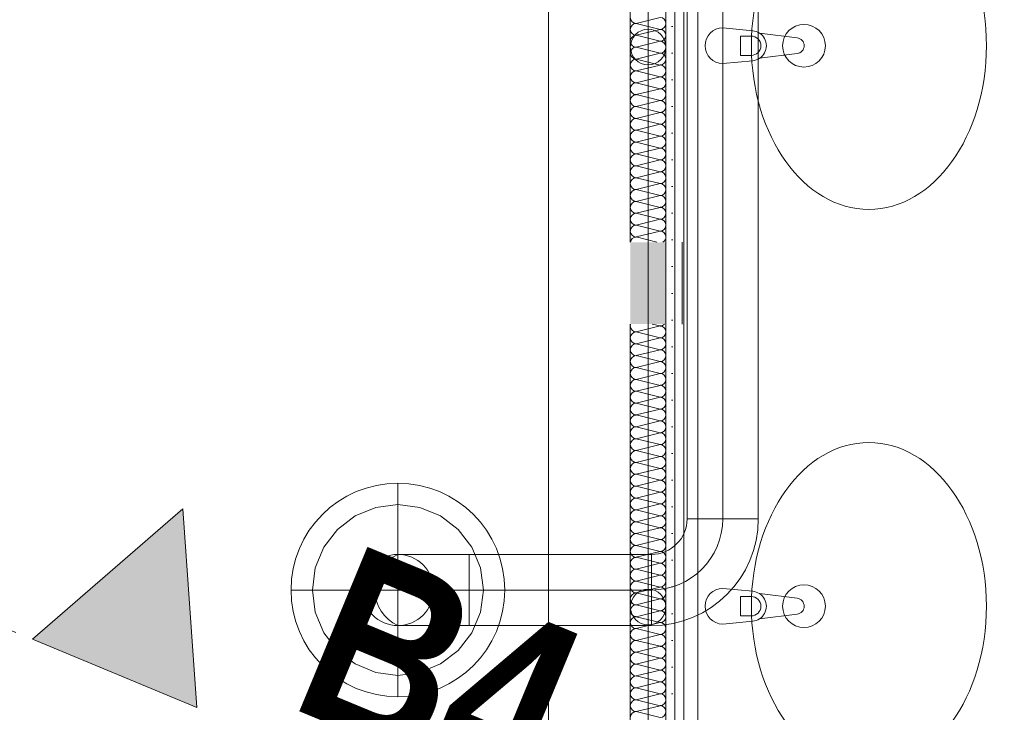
# Model space of a CAD drawing. Header units: metres. Extents: x -89 to 754, y -195 to 69.
# Tile 187 of 256: x 17.309 to 18.692, y 17.974 to 18.947. Entities that reach past the tile are written whole.
import ezdxf

# ---------------------------------------------------------------- set-up
doc = ezdxf.new("R2010")
doc.units = ezdxf.units.M
doc.header["$MEASUREMENT"] = 0
doc.linetypes.add('Schnittlinie', pattern=[0.3, 0.15, -0.075, 0, -0.075])
doc.linetypes.add('STRICHPUNKT2', pattern=[12.7, 6.35, -3.175, 0, -3.175])
for name, color, linetype in [('10 Wand außen', 7, 'Continuous'), ('70 Entwässerung_Schmutzwasser', 7, 'Continuous'), ('70 Lüftung', 7, 'Continuous'), ('80 Raum 50stel', 7, 'Continuous'), ('95 Ausführungsplanung Bemaßung', 7, 'Continuous'), ('98 Schnitt Marker', 7, 'Continuous'), ('Abbruch_10 Wand außen', 7, 'Continuous'), ('Neubau_10 Wand innen', 7, 'Continuous'), ('Neubau_50 Möblierung', 7, 'Continuous'), ('Neubau_95 Ausführungsplanung Bemaßung', 7, 'Continuous')]:
    doc.layers.add(name, color=color, linetype=linetype)
doc.styles.add('ERSTELLTER_STIL_2', font='ARIALN.TTF')
doc.styles.add('ERSTELLTER_STIL_3', font='ARIALN.TTF')
doc.linetypes.add('Abbruch 1', pattern='A,0,[1,995_ARC_230 ERW_GR_EG_2607291.Shx,S=0.001984,R=0,X=0,Y=0],-0.25,0', length=0.25)
doc.dimstyles.new('ERSTELLTER_STIL__4', dxfattribs={"dimtxt": 0.15, "dimasz": 0.095143, "dimexe": 0.18, "dimexo": 0.0625, "dimgap": 0, "dimtad": 1, "dimzin": 0, "dimdsep": 46, "dimtxsty": 'ERSTELLTER_STIL_3', "dimblk": 'ARROWHEAD_6', "dimblk1": 'ARROWHEAD_6', "dimblk2": 'ARROWHEAD_6', "dimcen": 0.09, "dimse1": 1, "dimse2": 1, "dimclrd": 7, "dimclre": 7, "dimclrt": 7, "dimazin": 0, "dimtfac": 1, "dimtdec": 4, "dimtmove": 0, "dimatfit": 3, "dimfxl": 1, "dimtolj": 1, "dimtzin": 0, "dimarcsym": 0})
doc.dimstyles.new('ERSTELLTER_STIL__7', dxfattribs={"dimtxt": 0.125, "dimasz": 0.091787, "dimexe": 0.18, "dimexo": 0.04, "dimgap": 0, "dimtad": 1, "dimtih": 1, "dimtoh": 1, "dimzin": 0, "dimdsep": 46, "dimtxsty": 'ERSTELLTER_STIL_3', "dimblk": 'ARROWHEAD_5', "dimblk1": 'ARROWHEAD_5', "dimblk2": 'ARROWHEAD_5', "dimcen": 0.09, "dimclrd": 7, "dimclre": 7, "dimclrt": 7, "dimazin": 0, "dimtfac": 1, "dimtdec": 4, "dimtmove": 0, "dimatfit": 3, "dimfxl": 1, "dimtolj": 1, "dimtzin": 0, "dimarcsym": 0})
doc.dimstyles.new('ERSTELLTER_STIL__8', dxfattribs={"dimtxt": 0.125, "dimasz": 0.091787, "dimexe": 0.18, "dimexo": 0.04, "dimgap": 0, "dimtad": 1, "dimtih": 1, "dimtoh": 1, "dimzin": 0, "dimdsep": 46, "dimtxsty": 'ERSTELLTER_STIL_3', "dimblk": 'ARROWHEAD_5', "dimblk1": 'ARROWHEAD_5', "dimblk2": 'ARROWHEAD_5', "dimcen": 0.09, "dimclrd": 7, "dimclre": 7, "dimclrt": 7, "dimazin": 0, "dimtfac": 1, "dimtdec": 4, "dimtmove": 2, "dimatfit": 3, "dimfxl": 1, "dimtolj": 1, "dimtzin": 0, "dimarcsym": 0})
pattern_1 = [(0, (0, 0), (0, 0.0375), [0, -0.0375])]

# ---------------------------------------------------------------- blocks, each defined once
blk = doc.blocks.new('Mehrfach Waschbecken 27[38]_1', base_point=(18.2415, 18.5167))
at = {"layer": 'Neubau_50 Möblierung', "color": 254, "linetype": 'Continuous', "lineweight": 18, "true_color": 0xdfdfdf}
for p, q in [((18.2415, 16.9419), (18.2415, 20.0915)), ((18.2615, 16.9419), (18.2615, 20.0915)), ((18.3213, 18.924), (18.3362, 18.924)), ((18.3213, 18.8968), (18.3213, 18.924)), ((18.3362, 18.8968), (18.3213, 18.8968)), ((18.3213, 18.1366), (18.3362, 18.1366)), ((18.3213, 18.1094), (18.3213, 18.1366)), ((18.3362, 18.1094), (18.3213, 18.1094))]:
    blk.add_line(p, q, dxfattribs=at)
at = {"layer": 'Neubau_50 Möblierung', "color": 254, "linetype": 'Continuous', "lineweight": 18, "true_color": 0xdfdfdf, "flags": 128}
for points in [[(18.2964, 18.8854), (18.3383, 18.8894, 0.12102), (18.3478, 18.8927), (18.4008, 18.8993, 0.882566), (18.4008, 18.9215), (18.3478, 18.9281, 0.12102), (18.3383, 18.9314), (18.2964, 18.9354, 1)], [(18.2964, 18.098), (18.3383, 18.102, 0.12102), (18.3478, 18.1053), (18.4008, 18.1119, 0.882566), (18.4008, 18.1341), (18.3478, 18.1407, 0.12102), (18.3383, 18.144), (18.2964, 18.148, 1)]]:
    blk.add_lwpolyline(points, format="xyb", close=True, dxfattribs=at)
at = {"layer": 'Neubau_50 Möblierung', "color": 254, "linetype": 'Continuous', "lineweight": 18, "true_color": 0xdfdfdf}
for centre in [(18.4103, 18.9104), (18.4103, 18.123)]:
    blk.add_circle(centre, 0.03, dxfattribs=at)
for centre, radius, start, end in [((18.3362, 18.9104), 0.0136, 270, 90), ((18.3364, 18.9104), 0.0211, 302.771, 57.229), ((18.3362, 18.123), 0.0136, 270, 90), ((18.3364, 18.123), 0.0211, 302.771, 57.229)]:
    blk.add_arc(centre, radius, start, end, dxfattribs=at)
for centre in [(18.5014, 18.9104), (18.5014, 18.123)]:
    blk.add_ellipse(centre, major_axis=(0, 0.23), ratio=0.717391, dxfattribs=at)
blk = doc.blocks.new('*X461')
at = {"layer": 'Neubau_10 Wand innen', "color": 8, "linetype": 'Continuous', "lineweight": 9}
for p, q in [((18.2082, 18.5167), (18.1748, 18.5083)), ((18.2082, 18.5167), (18.1971, 18.5194)), ((18.2082, 18.5), (18.1748, 18.5083)), ((18.2082, 18.5), (18.1748, 18.4917)), ((18.2082, 18.4833), (18.1748, 18.4917)), ((18.2082, 18.4833), (18.1748, 18.475)), ((18.2082, 18.4667), (18.1748, 18.475)), ((18.2082, 18.4667), (18.1748, 18.4583)), ((18.2082, 18.45), (18.1748, 18.4583)), ((18.2082, 18.45), (18.1748, 18.4417)), ((18.2082, 18.4333), (18.1748, 18.4417)), ((18.2082, 18.4333), (18.1748, 18.425)), ((18.2082, 18.4167), (18.1748, 18.425)), ((18.2082, 18.4167), (18.1748, 18.4083)), ((18.2082, 18.4), (18.1748, 18.4083)), ((18.2082, 18.4), (18.1748, 18.3917)), ((18.2082, 18.3833), (18.1748, 18.3917)), ((18.2082, 18.3833), (18.1748, 18.375)), ((18.2082, 18.3667), (18.1748, 18.375)), ((18.2082, 18.3667), (18.1748, 18.3583)), ((18.2082, 18.35), (18.1748, 18.3583)), ((18.2082, 18.35), (18.1748, 18.3417)), ((18.2082, 18.3333), (18.1748, 18.3417)), ((18.2082, 18.3333), (18.1748, 18.325)), ((18.2082, 18.3167), (18.1748, 18.325)), ((18.2082, 18.3167), (18.1748, 18.3083)), ((18.2082, 18.3), (18.1748, 18.3083)), ((18.2082, 18.3), (18.1748, 18.2917)), ((18.2082, 18.2833), (18.1748, 18.2917)), ((18.2082, 18.2833), (18.1748, 18.275)), ((18.2082, 18.2667), (18.1748, 18.275)), ((18.2082, 18.2667), (18.1748, 18.2583)), ((18.2082, 18.25), (18.1748, 18.2583)), ((18.2082, 18.25), (18.1748, 18.2417)), ((18.2082, 18.2333), (18.1748, 18.2417)), ((18.2082, 18.2333), (18.1748, 18.225)), ((18.2082, 18.2167), (18.1748, 18.225)), ((18.2082, 18.2167), (18.1748, 18.2083)), ((18.2082, 18.2), (18.1748, 18.2083)), ((18.2082, 18.2), (18.1748, 18.1917)), ((18.2082, 18.1833), (18.1748, 18.1917)), ((18.2082, 18.1833), (18.1748, 18.175)), ((18.2082, 18.1667), (18.1748, 18.175)), ((18.2082, 18.1667), (18.1748, 18.1583)), ((18.2082, 18.15), (18.1748, 18.1583)), ((18.2082, 18.15), (18.1748, 18.1417)), ((18.2082, 18.1333), (18.1748, 18.1417)), ((18.2082, 18.1333), (18.1748, 18.125)), ((18.2082, 18.1167), (18.1748, 18.125)), ((18.2082, 18.1167), (18.1748, 18.1083)), ((18.2082, 18.1), (18.1748, 18.1083)), ((18.2082, 18.1), (18.1748, 18.0917)), ((18.2082, 18.0833), (18.1748, 18.0917)), ((18.2082, 18.0833), (18.1748, 18.075)), ((18.2082, 18.0667), (18.1748, 18.075)), ((18.2082, 18.0667), (18.1748, 18.0583)), ((18.2082, 18.05), (18.1748, 18.0583)), ((18.2082, 18.05), (18.1748, 18.0417)), ((18.2082, 18.0333), (18.1748, 18.0417)), ((18.2082, 18.0333), (18.1748, 18.025)), ((18.2082, 18.0167), (18.1748, 18.025)), ((18.2082, 18.0167), (18.1748, 18.0083)), ((18.2082, 18), (18.1748, 18.0083)), ((18.2082, 18), (18.1748, 17.9917)), ((18.2082, 17.9833), (18.1748, 17.9917)), ((18.2082, 17.9833), (18.1748, 17.975)), ((18.2082, 17.9667), (18.1748, 17.975))]:
    blk.add_line(p, q, dxfattribs=at)
for centre, start, end in [((18.1748, 18.5167), 160.6954, 180), ((18.1748, 18.5167), 180, 270), ((18.2082, 18.525), 270, 317.9785), ((18.2082, 18.5083), 0, 90), ((18.1748, 18.5), 90, 180), ((18.1748, 18.5), 180, 270), ((18.2082, 18.5083), 270, 0), ((18.2082, 18.4917), 0, 90), ((18.1748, 18.4833), 90, 180), ((18.1748, 18.4833), 180, 270), ((18.2082, 18.4917), 270, 0), ((18.2082, 18.475), 0, 90), ((18.1748, 18.4667), 90, 180), ((18.2082, 18.475), 270, 0), ((18.1748, 18.4667), 180, 270), ((18.1748, 18.45), 90, 180), ((18.2082, 18.4583), 0, 90), ((18.2082, 18.4583), 270, 0), ((18.1748, 18.45), 180, 270), ((18.1748, 18.4333), 90, 180), ((18.2082, 18.4417), 0, 90), ((18.2082, 18.4417), 270, 0), ((18.1748, 18.4333), 180, 270), ((18.2082, 18.425), 0, 90), ((18.1748, 18.4167), 90, 180), ((18.1748, 18.4167), 180, 270), ((18.2082, 18.425), 270, 0), ((18.2082, 18.4083), 0, 90), ((18.1748, 18.4), 90, 180), ((18.1748, 18.4), 180, 270), ((18.2082, 18.4083), 270, 0), ((18.2082, 18.3917), 0, 90), ((18.1748, 18.3833), 90, 180), ((18.2082, 18.3917), 270, 0), ((18.1748, 18.3833), 180, 270), ((18.1748, 18.3667), 90, 180), ((18.2082, 18.375), 0, 90), ((18.2082, 18.375), 270, 0), ((18.1748, 18.3667), 180, 270), ((18.1748, 18.35), 90, 180), ((18.2082, 18.3583), 0, 90), ((18.2082, 18.3583), 270, 0), ((18.1748, 18.35), 180, 270), ((18.2082, 18.3417), 0, 90), ((18.1748, 18.3333), 90, 180), ((18.1748, 18.3333), 180, 270), ((18.2082, 18.3417), 270, 0), ((18.2082, 18.325), 0, 90), ((18.1748, 18.3167), 90, 180), ((18.1748, 18.3167), 180, 270), ((18.2082, 18.325), 270, 0), ((18.2082, 18.3083), 0, 90), ((18.1748, 18.3), 90, 180), ((18.2082, 18.3083), 270, 0), ((18.1748, 18.3), 180, 270), ((18.1748, 18.2833), 90, 180), ((18.2082, 18.2917), 0, 90), ((18.2082, 18.2917), 270, 0), ((18.1748, 18.2833), 180, 270), ((18.1748, 18.2667), 90, 180), ((18.2082, 18.275), 0, 90), ((18.2082, 18.275), 270, 0), ((18.1748, 18.2667), 180, 270), ((18.2082, 18.2583), 0, 90), ((18.1748, 18.25), 90, 180), ((18.1748, 18.25), 180, 270), ((18.2082, 18.2583), 270, 0), ((18.2082, 18.2417), 0, 90), ((18.1748, 18.2333), 90, 180), ((18.1748, 18.2333), 180, 270), ((18.2082, 18.2417), 270, 0), ((18.2082, 18.225), 0, 90), ((18.1748, 18.2167), 90, 180), ((18.2082, 18.225), 270, 0), ((18.1748, 18.2167), 180, 270), ((18.1748, 18.2), 90, 180), ((18.2082, 18.2083), 0, 90), ((18.2082, 18.2083), 270, 0), ((18.1748, 18.2), 180, 270), ((18.1748, 18.1833), 90, 180), ((18.2082, 18.1917), 0, 90), ((18.2082, 18.1917), 270, 0), ((18.1748, 18.1833), 180, 270), ((18.2082, 18.175), 0, 90), ((18.1748, 18.1667), 90, 180), ((18.1748, 18.1667), 180, 270), ((18.2082, 18.175), 270, 0), ((18.2082, 18.1583), 0, 90), ((18.1748, 18.15), 90, 180), ((18.1748, 18.15), 180, 270), ((18.2082, 18.1583), 270, 0), ((18.2082, 18.1417), 0, 90), ((18.1748, 18.1333), 90, 180), ((18.2082, 18.1417), 270, 0), ((18.1748, 18.1333), 180, 270), ((18.1748, 18.1167), 90, 180), ((18.2082, 18.125), 0, 90), ((18.2082, 18.125), 270, 0), ((18.1748, 18.1167), 180, 270), ((18.1748, 18.1), 90, 180), ((18.2082, 18.1083), 0, 90), ((18.2082, 18.1083), 270, 0), ((18.1748, 18.1), 180, 270), ((18.2082, 18.0917), 0, 90), ((18.1748, 18.0833), 90, 180), ((18.1748, 18.0833), 180, 270), ((18.2082, 18.0917), 270, 0), ((18.2082, 18.075), 0, 90), ((18.1748, 18.0667), 90, 180), ((18.2082, 18.075), 270, 0), ((18.1748, 18.0667), 180, 270), ((18.1748, 18.05), 90, 180), ((18.2082, 18.0583), 0, 90), ((18.2082, 18.0583), 270, 0), ((18.1748, 18.05), 180, 270), ((18.1748, 18.0333), 90, 180), ((18.2082, 18.0417), 0, 90), ((18.2082, 18.0417), 270, 0), ((18.1748, 18.0333), 180, 270), ((18.2082, 18.025), 0, 90), ((18.1748, 18.0167), 90, 180), ((18.1748, 18.0167), 180, 270), ((18.2082, 18.025), 270, 0), ((18.2082, 18.0083), 0, 90), ((18.1748, 18), 90, 180), ((18.1748, 18), 180, 270), ((18.2082, 18.0083), 270, 0), ((18.2082, 17.9917), 0, 90), ((18.1748, 17.9833), 90, 180), ((18.2082, 17.9917), 270, 0), ((18.1748, 17.9833), 180, 270), ((18.1748, 17.9667), 90, 180), ((18.2082, 17.975), 0, 90), ((18.2082, 17.975), 270, 0)]:
    blk.add_arc(centre, 0.00833, start, end, dxfattribs=at)
blk = doc.blocks.new('*X462')
at = {"layer": 'Neubau_10 Wand innen', "color": 8, "linetype": 'Continuous', "lineweight": 9}
for p, q in [((18.2082, 18.95), (18.1748, 18.9417)), ((18.2082, 18.9333), (18.1748, 18.9417)), ((18.2082, 18.9333), (18.1748, 18.925)), ((18.2082, 18.9167), (18.1748, 18.925)), ((18.2082, 18.9167), (18.1748, 18.9083)), ((18.2082, 18.9), (18.1748, 18.9083)), ((18.2082, 18.9), (18.1748, 18.8917)), ((18.2082, 18.8833), (18.1748, 18.8917)), ((18.2082, 18.8833), (18.1748, 18.875)), ((18.2082, 18.8667), (18.1748, 18.875)), ((18.2082, 18.8667), (18.1748, 18.8583)), ((18.2082, 18.85), (18.1748, 18.8583)), ((18.2082, 18.85), (18.1748, 18.8417)), ((18.2082, 18.8333), (18.1748, 18.8417)), ((18.2082, 18.8333), (18.1748, 18.825)), ((18.2082, 18.8167), (18.1748, 18.825)), ((18.2082, 18.8167), (18.1748, 18.8083)), ((18.2082, 18.8), (18.1748, 18.8083)), ((18.2082, 18.8), (18.1748, 18.7917)), ((18.2082, 18.7833), (18.1748, 18.7917)), ((18.2082, 18.7833), (18.1748, 18.775)), ((18.2082, 18.7667), (18.1748, 18.775)), ((18.2082, 18.7667), (18.1748, 18.7583)), ((18.2082, 18.75), (18.1748, 18.7583)), ((18.2082, 18.75), (18.1748, 18.7417)), ((18.2082, 18.7333), (18.1748, 18.7417)), ((18.2082, 18.7333), (18.1748, 18.725)), ((18.2082, 18.7167), (18.1748, 18.725)), ((18.2082, 18.7167), (18.1748, 18.7083)), ((18.2082, 18.7), (18.1748, 18.7083)), ((18.2082, 18.7), (18.1748, 18.6917)), ((18.2082, 18.6833), (18.1748, 18.6917)), ((18.2082, 18.6833), (18.1748, 18.675)), ((18.2082, 18.6667), (18.1748, 18.675)), ((18.2082, 18.6667), (18.1748, 18.6583)), ((18.2082, 18.65), (18.1748, 18.6583)), ((18.2082, 18.65), (18.1748, 18.6417)), ((18.2038, 18.6344), (18.1748, 18.6417))]:
    blk.add_line(p, q, dxfattribs=at)
for centre, start, end in [((18.1748, 18.95), 180, 270), ((18.1748, 18.9333), 90, 180), ((18.2082, 18.9417), 0, 90), ((18.2082, 18.9417), 270, 0), ((18.1748, 18.9333), 180, 270), ((18.1748, 18.9167), 90, 180), ((18.2082, 18.925), 0, 90), ((18.2082, 18.925), 270, 0), ((18.1748, 18.9167), 180, 270), ((18.2082, 18.9083), 0, 90), ((18.1748, 18.9), 90, 180), ((18.1748, 18.9), 180, 270), ((18.2082, 18.9083), 270, 0), ((18.2082, 18.8917), 0, 90), ((18.1748, 18.8833), 90, 180), ((18.1748, 18.8833), 180, 270), ((18.2082, 18.8917), 270, 0), ((18.2082, 18.875), 0, 90), ((18.1748, 18.8667), 90, 180), ((18.2082, 18.875), 270, 0), ((18.1748, 18.8667), 180, 270), ((18.1748, 18.85), 90, 180), ((18.2082, 18.8583), 0, 90), ((18.2082, 18.8583), 270, 0), ((18.1748, 18.85), 180, 270), ((18.1748, 18.8333), 90, 180), ((18.2082, 18.8417), 0, 90), ((18.2082, 18.8417), 270, 0), ((18.1748, 18.8333), 180, 270), ((18.2082, 18.825), 0, 90), ((18.1748, 18.8167), 90, 180), ((18.1748, 18.8167), 180, 270), ((18.2082, 18.825), 270, 0), ((18.2082, 18.8083), 0, 90), ((18.1748, 18.8), 90, 180), ((18.1748, 18.8), 180, 270), ((18.2082, 18.8083), 270, 0), ((18.2082, 18.7917), 0, 90), ((18.1748, 18.7833), 90, 180), ((18.2082, 18.7917), 270, 0), ((18.1748, 18.7833), 180, 270), ((18.1748, 18.7667), 90, 180), ((18.2082, 18.775), 0, 90), ((18.2082, 18.775), 270, 0), ((18.1748, 18.7667), 180, 270), ((18.1748, 18.75), 90, 180), ((18.2082, 18.7583), 0, 90), ((18.2082, 18.7583), 270, 0), ((18.1748, 18.75), 180, 270), ((18.2082, 18.7417), 0, 90), ((18.1748, 18.7333), 90, 180), ((18.1748, 18.7333), 180, 270), ((18.2082, 18.7417), 270, 0), ((18.2082, 18.725), 0, 90), ((18.1748, 18.7167), 90, 180), ((18.1748, 18.7167), 180, 270), ((18.2082, 18.725), 270, 0), ((18.2082, 18.7083), 0, 90), ((18.1748, 18.7), 90, 180), ((18.2082, 18.7083), 270, 0), ((18.1748, 18.7), 180, 270), ((18.1748, 18.6833), 90, 180), ((18.2082, 18.6917), 0, 90), ((18.2082, 18.6917), 270, 0), ((18.1748, 18.6833), 180, 270), ((18.1748, 18.6667), 90, 180), ((18.2082, 18.675), 0, 90), ((18.2082, 18.675), 270, 0), ((18.1748, 18.6667), 180, 270), ((18.2082, 18.6583), 0, 90), ((18.1748, 18.65), 90, 180), ((18.1748, 18.65), 180, 270), ((18.2082, 18.6583), 270, 0), ((18.2082, 18.6417), 0, 90), ((18.1748, 18.6333), 90, 172.4963), ((18.2082, 18.6417), 299.6099, 0)]:
    blk.add_arc(centre, 0.00833, start, end, dxfattribs=at)
blk = doc.blocks.new('*D609')
at = {"layer": '95 Ausführungsplanung Bemaßung', "color": 7, "linetype": 'Continuous', "lineweight": 9}
for p, q in [((18.2509, 24.7735), (18.2796, 24.8429)), ((18.278, 24.7081), (18.2238, 24.839)), ((18.3376, 24.7376), (18.1642, 24.8095)), ((14.989, 16.8987), (18.2509, 24.7735)), ((14.9619, 16.9641), (15.0161, 16.8333)), ((15.0758, 16.8628), (14.9023, 16.9346)), ((14.9603, 16.8293), (14.989, 16.8987))]:
    blk.add_line(p, q, dxfattribs=at)
at = {"layer": '95 Ausführungsplanung Bemaßung', "color": 7, "lineweight": 9, "insert": (16.5476, 20.6487), "char_height": 0.15, "attachment_point": 7, "rotation": 67.5, "style": 'ERSTELLTER_STIL_3'}
blk.add_mtext('\\A1;{\\pql;\\fArial Narrow|b0|i0|c0|p0;\\W1.000000;8,52\\fArial Narrow|b0|i0|c0|p0;\\W1.000000;\\A1{\\H.66x;\\S5^  ;}}', dxfattribs=at)
blk = doc.blocks.new('ARROWHEAD_6')
at = {"color": 0, "linetype": 'Continuous', "lineweight": 0}
for p, q in [((-0.5, -0.5), (0.5, 0.5)), ((0, 0), (-1, 0))]:
    blk.add_line(p, q, dxfattribs=at)
blk = doc.blocks.new('*D626')
at = {"layer": 'Neubau_95 Ausführungsplanung Bemaßung', "linetype": 'Continuous', "lineweight": 9}
for points in [[(15.6641, 17.5953), (15.5845, 17.65), (15.5678, 17.6029)], [(14.4168, 16.7619), (14.4466, 16.8538), (14.3967, 16.8564)]]:
    blk.add_hatch(color=7, dxfattribs=at).paths.add_polyline_path(points)
at = {"layer": 'Neubau_95 Ausführungsplanung Bemaßung', "color": 7, "linetype": 'Continuous', "lineweight": 9}
for p, q in [((15.5678, 17.6029), (15.5845, 17.65)), ((15.6641, 17.5953), (15.5845, 17.65)), ((15.6641, 17.5953), (15.5678, 17.6029)), ((14.3967, 16.8564), (14.4466, 16.8538)), ((14.4168, 16.7619), (14.3967, 16.8564)), ((14.4168, 16.7619), (14.4466, 16.8538))]:
    blk.add_line(p, q, dxfattribs=at)
blk.add_arc((15.3189, 16.7619), 0.9021, 73.4289, 174.0711, dxfattribs=at)
at = {"layer": 'Neubau_95 Ausführungsplanung Bemaßung', "color": 7, "lineweight": 9, "char_height": 0.125, "attachment_point": 7, "style": 'ERSTELLTER_STIL_3'}
for s, insert in [('\\A1;{\\pql;\\fArial Narrow|b0|i0|c0|p0;\\W1.000000;ca. 112,50°}', (13.774, 17.6731)), ('\\A1;{\\pql;\\fArial Narrow|b0|i0|c0|p0;\\W1.000000;parallel zum Bestand}', (13.774, 17.4981))]:
    blk.add_mtext(s, dxfattribs=dict(at, insert=insert))
blk = doc.blocks.new('ARROWHEAD_5')
at = {"linetype": 'Continuous', "lineweight": 0}
blk.add_hatch(color=0, dxfattribs=at).paths.add_polyline_path([(-1, 0.2679), (0, 0), (-1, -0.2679)])
at = {"color": 0, "linetype": 'Continuous', "lineweight": 0}
blk.add_line((0, 0), (-1, 0), dxfattribs=at)
blk = doc.blocks.new('*D627')
at = {"layer": 'Neubau_95 Ausführungsplanung Bemaßung', "linetype": 'Continuous', "lineweight": 9}
for points in [[(17.3933, 24.6369), (17.372, 24.5427), (17.422, 24.5447)], [(18.1264, 23.5398), (18.0521, 23.6016), (18.0312, 23.5562)]]:
    blk.add_hatch(color=7, dxfattribs=at).paths.add_polyline_path(points)
at = {"layer": 'Neubau_95 Ausführungsplanung Bemaßung', "color": 7, "linetype": 'Continuous', "lineweight": 9}
for p, q in [((17.3933, 24.6369), (17.372, 24.5427)), ((17.3933, 24.6369), (17.422, 24.5447)), ((17.422, 24.5447), (17.372, 24.5427)), ((18.0312, 23.5562), (18.0521, 23.6016)), ((18.1264, 23.5398), (18.0521, 23.6016)), ((18.1264, 23.5398), (18.0312, 23.5562))]:
    blk.add_line(p, q, dxfattribs=at)
blk.add_arc((18.5808, 24.6369), 1.1875, 184.503, 242.997, dxfattribs=at)
at = {"layer": 'Neubau_95 Ausführungsplanung Bemaßung', "color": 7, "lineweight": 9, "char_height": 0.125, "attachment_point": 7, "style": 'ERSTELLTER_STIL_3'}
for s, insert in [('\\A1;{\\pql;\\fArial Narrow|b0|i0|c0|p0;\\W1.000000;ca. 67,50°}', (16.2832, 23.9327)), ('\\A1;{\\pql;\\fArial Narrow|b0|i0|c0|p0;\\W1.000000;parallel zum Bestand}', (16.2832, 23.7577))]:
    blk.add_mtext(s, dxfattribs=dict(at, insert=insert))
blk = doc.blocks.new('*D628')
at = {"layer": 'Neubau_95 Ausführungsplanung Bemaßung', "linetype": 'Continuous', "lineweight": 9}
for points in [[(7.0195, 24.6369), (6.9901, 24.5449), (7.04, 24.5425)], [(5.6482, 23.7207), (5.7275, 23.6655), (5.7445, 23.7126)]]:
    blk.add_hatch(color=7, dxfattribs=at).paths.add_polyline_path(points)
at = {"layer": 'Neubau_95 Ausführungsplanung Bemaßung', "color": 7, "linetype": 'Continuous', "lineweight": 9}
for p, q in [((7.0195, 24.6369), (6.9901, 24.5449)), ((7.0195, 24.6369), (7.04, 24.5425)), ((7.04, 24.5425), (6.9901, 24.5449)), ((5.6482, 23.7207), (5.7445, 23.7126)), ((5.6482, 23.7207), (5.7275, 23.6655)), ((5.7445, 23.7126), (5.7275, 23.6655))]:
    blk.add_line(p, q, dxfattribs=at)
blk.add_arc((6.0277, 24.6369), 0.9917, 252.8923, 354.6077, dxfattribs=at)
at = {"layer": 'Neubau_95 Ausführungsplanung Bemaßung', "color": 7, "lineweight": 9, "char_height": 0.125, "attachment_point": 7, "style": 'ERSTELLTER_STIL_3'}
for s, insert in [('\\A1;{\\pql;\\fArial Narrow|b0|i0|c0|p0;\\W1.000000;ca. 112,50°}', (5.9724, 23.5834)), ('\\A1;{\\pql;\\fArial Narrow|b0|i0|c0|p0;\\W1.000000;parallel zum Bestand}', (5.9724, 23.4084))]:
    blk.add_mtext(s, dxfattribs=dict(at, insert=insert))

msp = doc.modelspace()

# ---------------------------------------------------------------- hatches: boundary and pattern name
at = {"layer": '98 Schnitt Marker', "linetype": 'Continuous', "lineweight": 0, "true_color": 0x000000}
msp.add_hatch(color=18, dxfattribs=at).paths.add_polyline_path([(17.558, 17.9809), (17.5381, 18.2597), (17.327, 18.0766)])
at = {"layer": 'Abbruch_10 Wand außen', "linetype": 'Continuous', "lineweight": 0, "true_color": 0xffffff}
msp.add_hatch(color=7, dxfattribs=at).paths.add_polyline_path([(18.1665, 18.6344), (18.1665, 18.5194), (18.2165, 18.5194), (18.2165, 18.6344)])
at = {"layer": 'Neubau_10 Wand innen', "linetype": 'Continuous', "lineweight": 9}
h = msp.add_hatch(dxfattribs=at)
h.set_pattern_fill('Gipskarton_0001', color=8, style=0, pattern_type=2)
h.set_pattern_definition(pattern_1)
h.paths.add_polyline_path([(18.229, 16.9419), (18.229, 20.0922), (18.2165, 20.0922), (18.2165, 16.9419)])
h = msp.add_hatch(dxfattribs=at)
h.set_pattern_fill('Gipskarton_0001', color=8, style=0, pattern_type=2)
h.set_pattern_definition(pattern_1)
h.paths.add_polyline_path([(18.2415, 16.9419), (18.2415, 20.0922), (18.229, 20.0922), (18.229, 16.9419)])

# ---------------------------------------------------------------- linework, layer by layer
at = {"layer": '10 Wand außen', "color": 7, "linetype": 'Continuous', "lineweight": 9, "flags": 128}
for points in [[(18.0515, 20.0922), (18.0515, 16.9419)], [(18.1665, 18.6344), (18.1665, 20.0922)], [(18.1665, 16.9419), (18.1665, 18.5194)]]:
    msp.add_lwpolyline(points, dxfattribs=at)
at = {"layer": '70 Entwässerung_Schmutzwasser', "color": 34, "linetype": 'Continuous', "lineweight": 18, "true_color": 0xa85100}
msp.add_line((18.1915, 17.3352), (18.1915, 20.4261), dxfattribs=at)
for centre in [(18.1915, 18.9085), (18.1915, 18.1219)]:
    msp.add_circle(centre, 0.025, dxfattribs=at)
at = {"layer": '70 Lüftung', "color": 2, "linetype": 'Continuous', "lineweight": 18}
for p, q in [((18.2462, 19.2508), (18.2462, 18.2458)), ((18.3462, 18.2458), (18.3462, 19.2508)), ((18.2462, 18.2458), (18.3462, 18.2458)), ((18.2462, 18.2458), (18.2755, 18.2458)), ((18.2755, 18.2458), (18.3169, 18.2458)), ((18.3169, 18.2458), (18.3462, 18.2458)), ((17.8436, 18.1958), (17.8402, 18.1958)), ((17.8536, 18.1958), (17.8436, 18.1958)), ((17.8694, 18.1958), (17.8536, 18.1958)), ((17.8902, 18.1958), (17.8694, 18.1958)), ((17.9143, 18.1958), (17.8902, 18.1958)), ((17.9402, 18.1958), (17.9143, 18.1958)), ((17.9402, 18.1958), (17.9402, 18.0958)), ((18.1962, 18.1958), (17.9402, 18.1958)), ((17.9402, 18.1958), (17.9402, 18.1666)), ((18.1962, 18.1958), (18.1962, 18.0958)), ((18.1962, 18.1958), (18.1962, 18.1666)), ((17.9402, 18.1666), (17.9402, 18.1251)), ((18.1962, 18.1666), (18.1962, 18.1251)), ((17.808, 18.1625), (17.8103, 18.1625)), ((17.808, 18.1292), (17.8103, 18.1292)), ((17.9402, 18.1251), (17.9402, 18.0958)), ((18.1962, 18.1251), (18.1962, 18.0958)), ((17.8436, 18.0958), (17.8402, 18.0958)), ((17.8536, 18.0958), (17.8436, 18.0958)), ((17.8694, 18.0958), (17.8536, 18.0958)), ((17.8902, 18.0958), (17.8694, 18.0958)), ((17.9143, 18.0958), (17.8902, 18.0958)), ((17.9402, 18.0958), (17.9143, 18.0958)), ((17.9402, 18.0958), (18.1962, 18.0958))]:
    msp.add_line(p, q, dxfattribs=at)
at = {"layer": '70 Lüftung', "color": 2, "linetype": 'STRICHPUNKT2', "lineweight": 18}
for p, q in [((18.2962, 19.2508), (18.2962, 18.2458)), ((17.9402, 18.1458), (17.8402, 18.1458)), ((18.1962, 18.1458), (17.9402, 18.1458))]:
    msp.add_line(p, q, dxfattribs=at)
at = {"layer": '70 Lüftung', "color": 253, "linetype": 'STRICHPUNKT2', "lineweight": 18, "true_color": 0xaaaaaa}
for p, q in [((17.8402, 17.9958), (17.8402, 18.2958)), ((17.6902, 18.1458), (17.9902, 18.1458))]:
    msp.add_line(p, q, dxfattribs=at)
at = {"layer": '70 Lüftung', "color": 253, "linetype": 'Continuous', "lineweight": 18, "true_color": 0xaaaaaa}
for p, q in [((17.8091, 18.2618), (17.7802, 18.2498)), ((17.8402, 18.2658), (17.8091, 18.2618)), ((17.8712, 18.2618), (17.8402, 18.2658)), ((17.9002, 18.2498), (17.8712, 18.2618)), ((17.7802, 18.2498), (17.7553, 18.2307)), ((17.925, 18.2307), (17.9002, 18.2498)), ((17.7553, 18.2307), (17.7362, 18.2058)), ((17.9441, 18.2058), (17.925, 18.2307)), ((17.7362, 18.2058), (17.7242, 18.1769)), ((17.9561, 18.1769), (17.9441, 18.2058)), ((17.7242, 18.1769), (17.7202, 18.1458)), ((17.9602, 18.1458), (17.9561, 18.1769)), ((17.808, 18.1625), (17.8103, 18.1625)), ((17.7202, 18.1458), (17.7242, 18.1148)), ((17.8402, 18.1458), (17.8402, 18.1458)), ((17.9561, 18.1148), (17.9602, 18.1458)), ((17.808, 18.1292), (17.8103, 18.1292)), ((17.7242, 18.1148), (17.7362, 18.0858)), ((17.9441, 18.0858), (17.9561, 18.1148)), ((17.7362, 18.0858), (17.7553, 18.061)), ((17.925, 18.061), (17.9441, 18.0858)), ((17.7553, 18.061), (17.7802, 18.0419)), ((17.9002, 18.0419), (17.925, 18.061)), ((17.7802, 18.0419), (17.8091, 18.0299)), ((17.8712, 18.0299), (17.9002, 18.0419)), ((17.8091, 18.0299), (17.8402, 18.0258)), ((17.8402, 18.0258), (17.8712, 18.0299))]:
    msp.add_line(p, q, dxfattribs=at)
for radius in [0.15, 0.05]:
    msp.add_circle((17.8402, 18.1458), radius, dxfattribs=at)
at = {"layer": '70 Lüftung', "color": 2, "linetype": 'Continuous', "lineweight": 18}
msp.add_circle((17.8402, 18.1458), 0.05, dxfattribs=at)
for centre, radius, start, end in [((18.1962, 18.2458), 0.05, 270, 0), ((18.1962, 18.2458), 0.15, 270, 0), ((17.8624, 18.1458), 0.0547, 113.9523, 246.0477)]:
    msp.add_arc(centre, radius, start, end, dxfattribs=at)
at = {"layer": '70 Lüftung', "color": 2, "linetype": 'STRICHPUNKT2', "lineweight": 18}
msp.add_arc((18.1962, 18.2458), 0.1, 270, 0, dxfattribs=at)
at = {"layer": '70 Lüftung', "color": 253, "linetype": 'Continuous', "lineweight": 18, "true_color": 0xaaaaaa}
msp.add_arc((17.8624, 18.1458), 0.0547, 113.9523, 246.0477, dxfattribs=at)
at = {"layer": '98 Schnitt Marker', "color": 7, "linetype": 'Schnittlinie', "lineweight": 9}
msp.add_line((16.7496, 18.3158), (17.327, 18.0766), dxfattribs=at)
at = {"layer": '98 Schnitt Marker', "color": 7, "linetype": 'Continuous', "lineweight": 9, "flags": 128}
msp.add_lwpolyline([(17.558, 17.9809), (17.327, 18.0766), (17.5381, 18.2597)], close=True, dxfattribs=at)
at = {"layer": 'Abbruch_10 Wand außen', "color": 40, "linetype": 'Abbruch 1', "lineweight": 9, "true_color": 0xe6c200}
for p, q in [((18.2391, 18.6344), (18.2391, 18.5644)), ((18.2391, 18.5644), (18.2391, 18.5194))]:
    msp.add_line(p, q, dxfattribs=at)
at = {"layer": 'Neubau_10 Wand innen', "color": 7, "linetype": 'Continuous', "lineweight": 13}
for p, q in [((18.2165, 18.6344), (18.2165, 20.0922)), ((18.229, 16.9419), (18.229, 20.0922)), ((18.2165, 18.5194), (18.2165, 18.6344)), ((18.2165, 18.5194), (18.2165, 18.6344)), ((18.2165, 16.9419), (18.2165, 18.5194))]:
    msp.add_line(p, q, dxfattribs=at)
at = {"layer": 'Neubau_10 Wand innen', "color": 7, "linetype": 'Continuous', "lineweight": 13, "flags": 128}
for points in [[(18.1665, 20.0922), (18.1665, 18.6344)], [(18.2415, 18.6344), (18.2415, 20.0922)], [(18.1665, 18.5194), (18.1665, 16.9419)], [(18.2415, 16.9419), (18.2415, 18.5194)]]:
    msp.add_lwpolyline(points, dxfattribs=at)

# ---------------------------------------------------------------- block references
at = {"layer": 'Neubau_10 Wand innen', "color": 253, "lineweight": 13, "true_color": 0x9f9f9f}
for name in ['*X462', '*X461']:
    msp.add_blockref(name, (0, 0), dxfattribs=at)
at = {"layer": 'Neubau_50 Möblierung', "color": 254, "linetype": 'Continuous', "lineweight": 18, "true_color": 0xdfdfdf}
msp.add_blockref('Mehrfach Waschbecken 27[38]_1', (18.2415, 18.5167), dxfattribs=at)

# ---------------------------------------------------------------- texts
at = {"layer": '80 Raum 50stel', "color": 7, "linetype": 'Continuous', "lineweight": 9, "insert": (18.3869, 17.6254), "char_height": 0.125, "attachment_point": 7, "style": 'ERSTELLTER_STIL_3'}
msp.add_mtext('\\A1;{\\pql;\\fArial Narrow|b0|i0|c0|p0;\\W1.000000;0.\\fArial Narrow|b0|i0|c0|p0;\\W1.000000;38\\fArial Narrow|b0|i0|c0|p0;\\W1.000000; \\fArial Narrow|b0|i0|c0|p0;\\H1.400000x;\\W1.000000;Vorraum J}', dxfattribs=at)
at = {"layer": '98 Schnitt Marker', "color": 7, "lineweight": 9, "insert": (18.0222, 17.8427), "char_height": 0.25, "attachment_point": 9, "rotation": 337.5, "style": 'ERSTELLTER_STIL_2'}
msp.add_mtext('\\A1;{\\pqr;\\pt0;\\fArial Narrow|b1|i0|c0|p0;\\W1.000000;B4}', dxfattribs=at)

# ---------------------------------------------------------------- dimensions: what is measured, and where the dimension line sits
at = {"layer": '95 Ausführungsplanung Bemaßung', "color": 7, "linetype": 'Continuous', "lineweight": 9}
dim = msp.add_linear_dim(base=(18.2509, 24.7735), p1=(15.3189, 16.762), p2=(18.5808, 24.6369), angle=67.5, dimstyle='ERSTELLTER_STIL__4', dxfattribs=at)
dim.commit()
dim.dimension.update_dxf_attribs({"geometry": '*D609', "text_midpoint": (16.5977, 21.0567), "dimtype": 160, "text_rotation": 67.5})
at = {"layer": 'Neubau_95 Ausführungsplanung Bemaßung', "color": 7, "linetype": 'Continuous', "lineweight": 9}
for base, center, p1, p2, text, dimstyle, picture, middle in [((6.5787, 23.8123), (6.0277, 24.6369), (18.5808, 24.6369), (2.8652, 17.0019), 'ca. 112,50°^Mparallel zum Bestand', 'ERSTELLTER_STIL__7', '*D628', (6.78, 23.4709)), ((14.8177, 17.5119), (15.3189, 16.7619), (4.5513, 16.7619), (18.5808, 24.6369), 'ca. 112,50°^Mparallel zum Bestand', 'ERSTELLTER_STIL__8', '*D626', (14.5816, 17.5606)), ((17.5935, 23.9772), (18.5808, 24.6369), (5.2863, 24.6369), (15.3189, 16.762), 'ca. 67,50°^Mparallel zum Bestand', 'ERSTELLTER_STIL__8', '*D627', (17.0908, 23.8202))]:
    dim = msp.add_angular_dim_3p(base=base, center=center, p1=p1, p2=p2, text=text, dimstyle=dimstyle, dxfattribs=at)
    dim.commit()
    dim.dimension.update_dxf_attribs({"geometry": picture, "text_midpoint": middle, "dimtype": 165})

doc.saveas('drawing.dxf')
